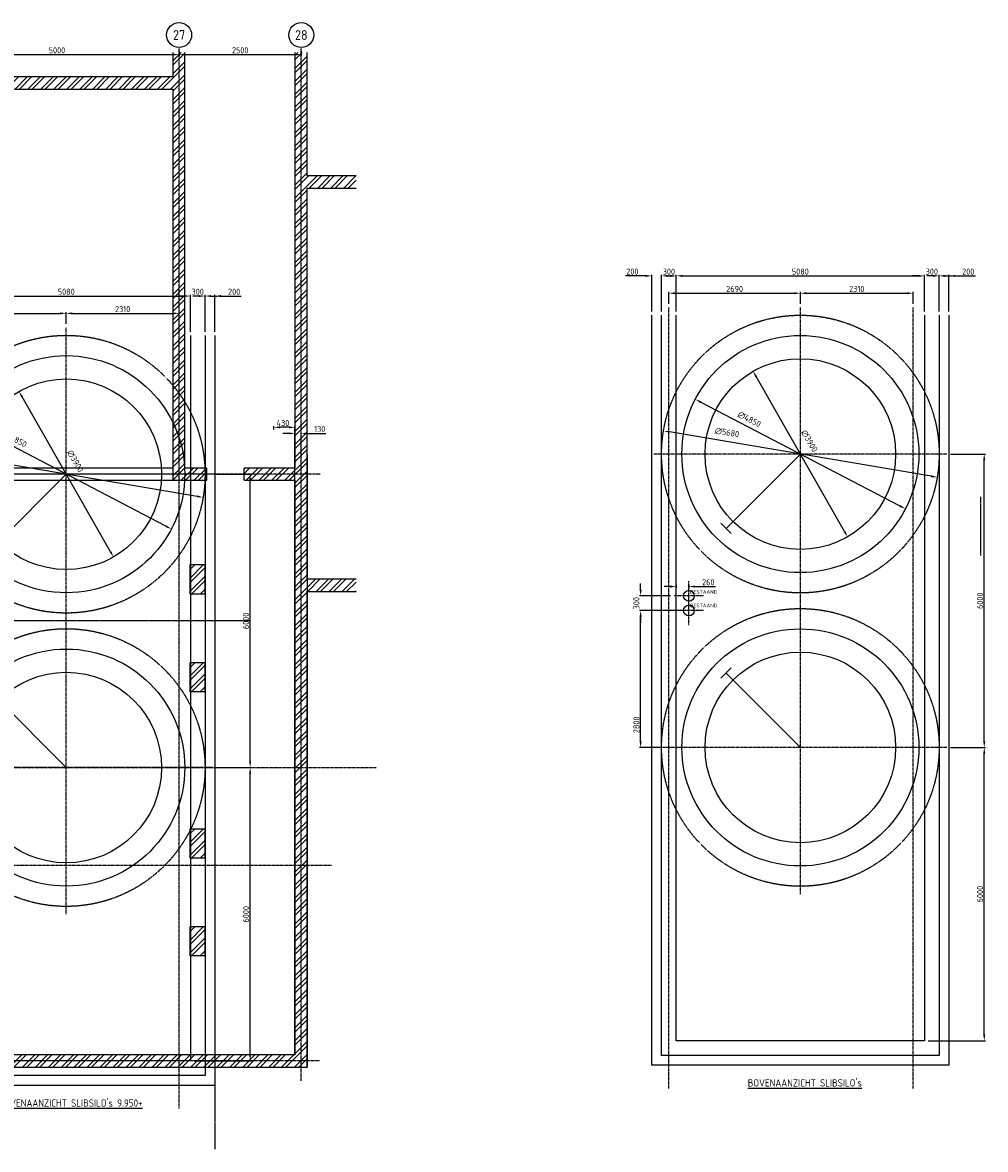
# Model space of a CAD drawing. Header units: metres. Extents: x -82085 to 58758, y -66901 to 95305.
# Tile 21 of 135: x 36087 to 55792, y -66901 to -43852. Entities that reach past the tile are written whole.
import ezdxf
from ezdxf.enums import TextEntityAlignment as Align

# ---------------------------------------------------------------- set-up
doc = ezdxf.new("R2010")
doc.units = ezdxf.units.M
doc.header["$MEASUREMENT"] = 0
doc.header["$PDSIZE"] = -1
for name, pattern in [('CENTER', [50.8, 31.75, -6.35, 6.35, -6.35]), ('CENTER-LN', [19, 10, -3, 3, -3]), ('HIDDEN2', [4.7625, 3.175, -1.5875])]:
    doc.linetypes.add(name, pattern=pattern)
doc.layers.get('0').update_dxf_attribs({"linetype": 'CONTINUOUS'})
doc.layers.get('DEFPOINTS').update_dxf_attribs({"linetype": 'CONTINUOUS'})
for name, color, linetype in [('1', 1, 'CENTER'), ('3', 3, 'CONTINUOUS'), ('ARCERING', 10, 'CONTINUOUS'), ('CL', 1, 'CENTER-LN'), ('DIM', 10, 'CONTINUOUS'), ('GEBOUW', 7, 'CONTINUOUS'), ('TEXT2', 7, 'CONTINUOUS')]:
    doc.layers.add(name, color=color, linetype=linetype)
doc.styles.add('ROMANS', font='iso.shx')
doc.styles.get("Standard").update_dxf_attribs({"font": 'iso.shx'})
doc.dimstyles.get("Standard").update_dxf_attribs({"dimtxt": 0.18, "dimasz": 0.18, "dimexe": 0.18, "dimexo": 0.0625, "dimgap": 0.09, "dimtad": 0, "dimtih": 1, "dimtoh": 1, "dimdec": 4, "dimzin": 0, "dimdsep": 46, "dimtxsty": 'Standard', "dimcen": 0.09, "dimadec": 0, "dimazin": 0, "dimtfac": 1, "dimtdec": 4, "dimtofl": 0, "dimtmove": 0, "dimatfit": 3, "dimfxl": 1, "dimtolj": 1, "dimtzin": 0, "dimarcsym": 0})
pattern_1 = [(45, (59315.58, -63198.94), (-132.5825, 132.5825), []), (45, (59403.96, -63198.94), (-132.5825, 132.5825), [])]

# ---------------------------------------------------------------- blocks, each defined once
blk = doc.blocks.new('*D548')
at = {"layer": 'DEFPOINTS', "color": 0, "transparency": 16777216}
for p in [(41792, -52256), (41662, -53090), (41792, -53090)]:
    blk.add_point(p, dxfattribs=at)
at = {"layer": 'DIM', "color": 0, "lineweight": -2, "transparency": 16777216}
for p, q in [((41537, -52256), (41412, -52256)), ((41662, -53015), (41662, -52231)), ((41792, -53015), (41792, -52231)), ((41917, -52256), (42297, -52256))]:
    blk.add_line(p, q, dxfattribs=at)
at = {"layer": 'DIM', "color": 0, "transparency": 16777216}
for points in [[(41537, -52235), (41537, -52277), (41662, -52256)], [(41917, -52235), (41917, -52277), (41792, -52256)]]:
    blk.add_solid(points, dxfattribs=at)
at = {"layer": 'DIM', "color": 0, "transparency": 16777216, "insert": (42169, -52168), "char_height": 125, "attachment_point": 5}
blk.add_mtext('\\A1;130', dxfattribs=at)
blk = doc.blocks.new('*D549')
at = {"layer": 'DEFPOINTS', "color": 0, "transparency": 16777216}
for p in [(41232, -52131), (41232, -52254), (41662, -53090)]:
    blk.add_point(p, dxfattribs=at)
at = {"layer": 'DIM', "color": 0, "lineweight": -2, "transparency": 16777216}
for p, q in [((41232, -52179), (41232, -52106)), ((41537, -52131), (41357, -52131)), ((41662, -53015), (41662, -52106))]:
    blk.add_line(p, q, dxfattribs=at)
at = {"layer": 'DIM', "color": 0, "transparency": 16777216}
for points in [[(41357, -52110), (41357, -52152), (41232, -52131)], [(41537, -52110), (41537, -52152), (41662, -52131)]]:
    blk.add_solid(points, dxfattribs=at)
at = {"layer": 'DIM', "color": 0, "transparency": 16777216, "insert": (41416, -52043), "char_height": 125, "attachment_point": 5}
blk.add_mtext('\\A1;430', dxfattribs=at)
blk = doc.blocks.new('Gebouw')
at = {"linetype": 'ByBlock', "lineweight": -2}
for p, q in [((-2750, 20750), (-2750, 20250)), ((-2500, 12250), (-2500, 20750)), ((-250, 20750), (-250, 12250)), ((0, 18225), (0, 20750)), ((-2750, 20250), (-7750, 20250)), ((-7500, 20000), (-2750, 20000)), ((-2750, 20000), (-2750, 12000)), ((1000, 18225), (0, 18225)), ((0, 9975), (0, 17975)), ((0, 17975), (1000, 17975)), ((-2750, 12250), (-7500, 12250)), ((-2050, 12250), (-2500, 12250)), ((-2050, 12000), (-2050, 12250)), ((-250, 12250), (-1288, 12250)), ((-1288, 12000), (-1288, 12250)), ((-44600, 12000), (-2050, 12000)), ((-1288, 12000), (-250, 12000)), ((-250, 12000), (-250, 250)), ((1000, 9975), (0, 9975)), ((0, 0), (0, 9725)), ((0, 9725), (1000, 9725)), ((-250, 250), (-44600, 250)), ((-44600, 0), (0, 0))]:
    blk.add_line(p, q, dxfattribs=at)
for points in [[(-2395, 10275), (-2095, 10275), (-2095, 9675), (-2395, 9675)], [(-2395, 8275), (-2095, 8275), (-2095, 7675), (-2395, 7675)], [(-2395, 4875), (-2095, 4875), (-2095, 4275), (-2395, 4275)], [(-2395, 2875), (-2095, 2875), (-2095, 2275), (-2395, 2275)]]:
    blk.add_lwpolyline(points, close=True, dxfattribs=at)
blk = doc.blocks.new('*D554')
at = {"layer": 'DEFPOINTS', "color": 0, "transparency": 16777216}
for p in [(34292, -44362), (39292, -44362), (39292, -44508)]:
    blk.add_point(p, dxfattribs=at)
at = {"layer": 'DIM', "color": 0, "lineweight": -2, "transparency": 16777216}
for p, q in [((34292, -44437), (34292, -44533)), ((39292, -44437), (39292, -44533)), ((34417, -44508), (39167, -44508))]:
    blk.add_line(p, q, dxfattribs=at)
at = {"layer": 'DIM', "color": 0, "transparency": 16777216}
for points in [[(34417, -44487), (34417, -44528), (34292, -44508)], [(39167, -44487), (39167, -44528), (39292, -44508)]]:
    blk.add_solid(points, dxfattribs=at)
at = {"layer": 'DIM', "color": 0, "transparency": 16777216, "insert": (36792, -44420), "char_height": 125, "attachment_point": 5}
blk.add_mtext('\\A1;5000', dxfattribs=at)
blk = doc.blocks.new('*D555')
at = {"layer": 'DEFPOINTS', "color": 0, "transparency": 16777216}
for p in [(39292, -44362), (41792, -44362), (41792, -44508)]:
    blk.add_point(p, dxfattribs=at)
at = {"layer": 'DIM', "color": 0, "lineweight": -2, "transparency": 16777216}
for p, q in [((39292, -44437), (39292, -44533)), ((41792, -44437), (41792, -44533)), ((39417, -44508), (41667, -44508))]:
    blk.add_line(p, q, dxfattribs=at)
at = {"layer": 'DIM', "color": 0, "transparency": 16777216}
for points in [[(39417, -44487), (39417, -44528), (39292, -44508)], [(41667, -44487), (41667, -44528), (41792, -44508)]]:
    blk.add_solid(points, dxfattribs=at)
at = {"layer": 'DIM', "color": 0, "transparency": 16777216, "insert": (40542, -44420), "char_height": 125, "attachment_point": 5}
blk.add_mtext('\\A1;2500', dxfattribs=at)
blk = doc.blocks.new('*D437')
at = {"layer": 'DEFPOINTS', "color": 0, "transparency": 16777216}
for p in [(5080, 15644), (0, 14840, 3239), (5080, 14840, 3239)]:
    blk.add_point(p, dxfattribs=at)
at = {"layer": 'DIM', "color": 0, "lineweight": -2, "transparency": 16777216}
for p, q in [((0, 14915), (0, 15669)), ((125, 15644), (4955, 15644)), ((5080, 14915), (5080, 15669))]:
    blk.add_line(p, q, dxfattribs=at)
at = {"layer": 'DIM', "color": 0, "transparency": 16777216}
for points in [[(125, 15665), (125, 15623), (0, 15644)], [(4955, 15665), (4955, 15623), (5080, 15644)]]:
    blk.add_solid(points, dxfattribs=at)
at = {"layer": 'DIM', "color": 0, "transparency": 16777216, "insert": (2540, 15732), "char_height": 125, "attachment_point": 5}
blk.add_mtext('\\A1;5080', dxfattribs=at)
blk = doc.blocks.new('*D438')
at = {"layer": 'DEFPOINTS', "color": 0, "transparency": 16777216}
for p in [(5540, 6000, 3239), (6303, 6000), (5080, 0, 3239)]:
    blk.add_point(p, dxfattribs=at)
at = {"layer": 'DIM', "color": 0, "lineweight": -2, "transparency": 16777216}
for p, q in [((5615, 6000), (6328, 6000)), ((6303, 125), (6303, 5875)), ((5155, 0), (6328, 0))]:
    blk.add_line(p, q, dxfattribs=at)
at = {"layer": 'DIM', "color": 0, "transparency": 16777216}
for points in [[(6282, 5875), (6324, 5875), (6303, 6000)], [(6282, 125), (6324, 125), (6303, 0)]]:
    blk.add_solid(points, dxfattribs=at)
at = {"layer": 'DIM', "color": 0, "transparency": 16777216, "insert": (6216, 3000), "char_height": 125, "attachment_point": 5, "rotation": 90}
blk.add_mtext('\\A1;6000', dxfattribs=at)
blk = doc.blocks.new('*D439')
at = {"layer": 'DEFPOINTS', "color": 0, "transparency": 16777216}
for p in [(5540, 12000, 3239), (6303, 12000), (5615, 6000)]:
    blk.add_point(p, dxfattribs=at)
at = {"layer": 'DIM', "color": 0, "lineweight": -2, "transparency": 16777216}
for p, q in [((5615, 12000), (6328, 12000)), ((6303, 6125), (6303, 11875)), ((5690, 6000), (6328, 6000))]:
    blk.add_line(p, q, dxfattribs=at)
at = {"layer": 'DIM', "color": 0, "transparency": 16777216}
for points in [[(6282, 11875), (6324, 11875), (6303, 12000)], [(6282, 6125), (6324, 6125), (6303, 6000)]]:
    blk.add_solid(points, dxfattribs=at)
at = {"layer": 'DIM', "color": 0, "transparency": 16777216, "insert": (6216, 9000), "char_height": 125, "attachment_point": 5, "rotation": 90}
blk.add_mtext('\\A1;6000', dxfattribs=at)
blk = doc.blocks.new('*D440')
at = {"layer": 'DEFPOINTS', "color": 0, "transparency": 16777216}
for p in [(5380, 15644), (5080, 14840, 3239), (5380, 14840, 3239)]:
    blk.add_point(p, dxfattribs=at)
at = {"layer": 'DIM', "color": 0, "lineweight": -2, "transparency": 16777216}
for p, q in [((4955, 15644), (4830, 15644)), ((5080, 14915), (5080, 15669)), ((5380, 14915), (5380, 15669)), ((5505, 15644), (5630, 15644))]:
    blk.add_line(p, q, dxfattribs=at)
at = {"layer": 'DIM', "color": 0, "transparency": 16777216}
for points in [[(4955, 15665), (4955, 15623), (5080, 15644)], [(5505, 15665), (5505, 15623), (5380, 15644)]]:
    blk.add_solid(points, dxfattribs=at)
at = {"layer": 'DIM', "color": 0, "transparency": 16777216, "insert": (5230, 15732), "char_height": 125, "attachment_point": 5}
blk.add_mtext('\\A1;300', dxfattribs=at)
blk = doc.blocks.new('*D441')
at = {"layer": 'DEFPOINTS', "color": 0, "transparency": 16777216}
for p in [(5580, 15644), (5380, 14840, 3239), (5580, 14840, 3239)]:
    blk.add_point(p, dxfattribs=at)
at = {"layer": 'DIM', "color": 0, "lineweight": -2, "transparency": 16777216}
for p, q in [((5255, 15644), (5130, 15644)), ((5380, 14915), (5380, 15669)), ((5580, 14915), (5580, 15669)), ((5705, 15644), (6121, 15644))]:
    blk.add_line(p, q, dxfattribs=at)
at = {"layer": 'DIM', "color": 0, "transparency": 16777216}
for points in [[(5255, 15665), (5255, 15623), (5380, 15644)], [(5705, 15665), (5705, 15623), (5580, 15644)]]:
    blk.add_solid(points, dxfattribs=at)
at = {"layer": 'DIM', "color": 0, "transparency": 16777216, "insert": (5976, 15732), "char_height": 125, "attachment_point": 5}
blk.add_mtext('\\A1;200', dxfattribs=at)
blk = doc.blocks.new('*D442')
at = {"layer": 'DEFPOINTS', "color": 0, "transparency": 16777216}
for p in [(0, 15644), (-300, 14840, 3239), (0, 14840, 3239)]:
    blk.add_point(p, dxfattribs=at)
at = {"layer": 'DIM', "color": 0, "lineweight": -2, "transparency": 16777216}
for p, q in [((-300, 14915), (-300, 15669)), ((-175, 15644), (-125, 15644)), ((0, 14915), (0, 15669))]:
    blk.add_line(p, q, dxfattribs=at)
at = {"layer": 'DIM', "color": 0, "transparency": 16777216}
for points in [[(-175, 15665), (-175, 15623), (-300, 15644)], [(-125, 15665), (-125, 15623), (0, 15644)]]:
    blk.add_solid(points, dxfattribs=at)
at = {"layer": 'DIM', "color": 0, "transparency": 16777216, "insert": (-150, 15732), "char_height": 125, "attachment_point": 5}
blk.add_mtext('\\A1;300', dxfattribs=at)
blk = doc.blocks.new('*D443')
at = {"layer": 'DEFPOINTS', "color": 0, "transparency": 16777216}
for p in [(-300, 15644), (-500, 14840, 3239), (-300, 14840, 3239)]:
    blk.add_point(p, dxfattribs=at)
at = {"layer": 'DIM', "color": 0, "lineweight": -2, "transparency": 16777216}
for p, q in [((-625, 15644), (-1041, 15644)), ((-500, 14915), (-500, 15669)), ((-300, 14915), (-300, 15669)), ((-175, 15644), (-50, 15644))]:
    blk.add_line(p, q, dxfattribs=at)
at = {"layer": 'DIM', "color": 0, "transparency": 16777216}
for points in [[(-625, 15665), (-625, 15623), (-500, 15644)], [(-175, 15665), (-175, 15623), (-300, 15644)]]:
    blk.add_solid(points, dxfattribs=at)
at = {"layer": 'DIM', "color": 0, "transparency": 16777216, "insert": (-896, 15732), "char_height": 125, "attachment_point": 5}
blk.add_mtext('\\A1;200', dxfattribs=at)
blk = doc.blocks.new('*D444')
at = {"layer": 'DEFPOINTS', "color": 0, "transparency": 16777216}
for p in [(-728, 8800), (260, 8800, 3239), (-300, 6000, 3239)]:
    blk.add_point(p, dxfattribs=at)
at = {"layer": 'DIM', "color": 0, "lineweight": -2, "transparency": 16777216}
for p, q in [((185, 8800), (-753, 8800)), ((-728, 6125), (-728, 8675)), ((-375, 6000), (-753, 6000))]:
    blk.add_line(p, q, dxfattribs=at)
at = {"layer": 'DIM', "color": 0, "transparency": 16777216}
for points in [[(-749, 8675), (-707, 8675), (-728, 8800)], [(-749, 6125), (-707, 6125), (-728, 6000)]]:
    blk.add_solid(points, dxfattribs=at)
at = {"layer": 'DIM', "color": 0, "transparency": 16777216, "insert": (-815, 6462), "char_height": 125, "attachment_point": 5, "rotation": 90}
blk.add_mtext('\\A1;2800', dxfattribs=at)
blk = doc.blocks.new('*D445')
at = {"layer": 'DEFPOINTS', "color": 0, "transparency": 16777216}
for p in [(1573, 13693, 3239), (3507, 10307, 3239)]:
    blk.add_point(p, dxfattribs=at)
at = {"layer": 'DIM', "color": 0, "lineweight": -2, "transparency": 16777216}
blk.add_line((3445, 10415), (1635, 13585), dxfattribs=at)
at = {"layer": 'DIM', "color": 0, "transparency": 16777216}
for points in [[(1653, 13595), (1617, 13574), (1573, 13693)], [(3463, 10426), (3427, 10405), (3507, 10307)]]:
    blk.add_solid(points, dxfattribs=at)
at = {"layer": 'DIM', "color": 0, "transparency": 16777216, "insert": (2724, 12268), "char_height": 125, "attachment_point": 5, "rotation": 299.7423}
blk.add_mtext('\\A1;∅3900', dxfattribs=at)
blk = doc.blocks.new('*D446')
at = {"layer": 'DEFPOINTS', "color": 0, "transparency": 16777216}
for p in [(389, 13121, 3239), (4691, 10879, 3239)]:
    blk.add_point(p, dxfattribs=at)
at = {"layer": 'DIM', "color": 0, "lineweight": -2, "transparency": 16777216}
blk.add_line((4580, 10937), (500, 13063), dxfattribs=at)
at = {"layer": 'DIM', "color": 0, "transparency": 16777216}
for points in [[(510, 13081), (491, 13044), (389, 13121)], [(4589, 10956), (4570, 10919), (4691, 10879)]]:
    blk.add_solid(points, dxfattribs=at)
at = {"layer": 'DIM', "color": 0, "transparency": 16777216, "insert": (1496, 12710), "char_height": 125, "attachment_point": 5, "rotation": 332.4746}
blk.add_mtext('\\A1;∅4850', dxfattribs=at)
blk = doc.blocks.new('*D447')
at = {"layer": 'DEFPOINTS', "color": 0, "transparency": 16777216}
for p in [(-260, 12474, 3239), (5340, 11526, 3239)]:
    blk.add_point(p, dxfattribs=at)
at = {"layer": 'DIM', "color": 0, "lineweight": -2, "transparency": 16777216}
blk.add_line((5217, 11547), (-137, 12453), dxfattribs=at)
at = {"layer": 'DIM', "color": 0, "transparency": 16777216}
for points in [[(-133, 12474), (-140, 12432), (-260, 12474)], [(5220, 11568), (5213, 11526), (5340, 11526)]]:
    blk.add_solid(points, dxfattribs=at)
at = {"layer": 'DIM', "color": 0, "transparency": 16777216, "insert": (1038, 12440), "char_height": 125, "attachment_point": 5, "rotation": 350.3949}
blk.add_mtext('\\A1;∅5680', dxfattribs=at)
blk = doc.blocks.new('*D448')
at = {"layer": 'DEFPOINTS', "color": 0, "transparency": 16777216}
for p in [(-40, 9100, 3239), (-728, 8800), (-40, 8800, 3239)]:
    blk.add_point(p, dxfattribs=at)
at = {"layer": 'DIM', "color": 0, "lineweight": -2, "transparency": 16777216}
for p, q in [((-728, 9225), (-728, 9350)), ((-115, 9100), (-753, 9100)), ((-115, 8800), (-753, 8800)), ((-728, 8675), (-728, 8550))]:
    blk.add_line(p, q, dxfattribs=at)
at = {"layer": 'DIM', "color": 0, "transparency": 16777216}
for points in [[(-749, 9225), (-707, 9225), (-728, 9100)], [(-749, 8675), (-707, 8675), (-728, 8800)]]:
    blk.add_solid(points, dxfattribs=at)
at = {"layer": 'DIM', "color": 0, "transparency": 16777216, "insert": (-815, 8950), "char_height": 125, "attachment_point": 5, "rotation": 90}
blk.add_mtext('\\A1;300', dxfattribs=at)
blk = doc.blocks.new('*D449')
at = {"layer": 'DEFPOINTS', "color": 0, "transparency": 16777216}
for p in [(0, 9400, 3239), (0, 9290), (260, 9400, 3239)]:
    blk.add_point(p, dxfattribs=at)
at = {"layer": 'DIM', "color": 0, "lineweight": -2, "transparency": 16777216}
for p, q in [((-125, 9290), (-250, 9290)), ((0, 9325), (0, 9265)), ((260, 9325), (260, 9265)), ((385, 9290), (801, 9290))]:
    blk.add_line(p, q, dxfattribs=at)
at = {"layer": 'DIM', "color": 0, "transparency": 16777216}
for points in [[(-125, 9311), (-125, 9269), (0, 9290)], [(385, 9311), (385, 9269), (260, 9290)]]:
    blk.add_solid(points, dxfattribs=at)
at = {"layer": 'DIM', "color": 0, "transparency": 16777216, "insert": (656, 9378), "char_height": 125, "attachment_point": 5}
blk.add_mtext('\\A1;260', dxfattribs=at)
blk = doc.blocks.new('*D450')
at = {"layer": 'DEFPOINTS', "color": 0, "transparency": 16777216}
for p in [(2540, 15290), (-150, 15000), (2540, 15000)]:
    blk.add_point(p, dxfattribs=at)
at = {"layer": 'DIM', "color": 0, "lineweight": -2, "transparency": 16777216}
for p, q in [((-150, 15075), (-150, 15315)), ((-25, 15290), (2415, 15290)), ((2540, 15075), (2540, 15315))]:
    blk.add_line(p, q, dxfattribs=at)
at = {"layer": 'DIM', "color": 0, "transparency": 16777216}
for points in [[(-25, 15310), (-25, 15269), (-150, 15290)], [(2415, 15310), (2415, 15269), (2540, 15290)]]:
    blk.add_solid(points, dxfattribs=at)
at = {"layer": 'DIM', "color": 0, "transparency": 16777216, "insert": (1195, 15377), "char_height": 125, "attachment_point": 5}
blk.add_mtext('\\A1;2690', dxfattribs=at)
blk = doc.blocks.new('*D451')
at = {"layer": 'DEFPOINTS', "color": 0, "transparency": 16777216}
for p in [(4850, 15290), (2540, 15000), (4850, 15000)]:
    blk.add_point(p, dxfattribs=at)
at = {"layer": 'DIM', "color": 0, "lineweight": -2, "transparency": 16777216}
for p, q in [((2540, 15075), (2540, 15315)), ((2665, 15290), (4725, 15290)), ((4850, 15075), (4850, 15315))]:
    blk.add_line(p, q, dxfattribs=at)
at = {"layer": 'DIM', "color": 0, "transparency": 16777216}
for points in [[(2665, 15310), (2665, 15269), (2540, 15290)], [(4725, 15310), (4725, 15269), (4850, 15290)]]:
    blk.add_solid(points, dxfattribs=at)
at = {"layer": 'DIM', "color": 0, "transparency": 16777216, "insert": (3695, 15377), "char_height": 125, "attachment_point": 5}
blk.add_mtext('\\A1;2310', dxfattribs=at)
blk = doc.blocks.new('*D559')
at = {"layer": 'DEFPOINTS', "color": 0, "transparency": 16777216}
for p in [(5080, 15644), (0, 14840, 3239), (5080, 14840, 3239)]:
    blk.add_point(p, dxfattribs=at)
at = {"layer": 'DIM', "color": 0, "lineweight": -2, "transparency": 16777216}
for p, q in [((0, 14915), (0, 15669)), ((125, 15644), (4955, 15644)), ((5080, 14915), (5080, 15669))]:
    blk.add_line(p, q, dxfattribs=at)
at = {"layer": 'DIM', "color": 0, "transparency": 16777216}
for points in [[(125, 15665), (125, 15623), (0, 15644)], [(4955, 15665), (4955, 15623), (5080, 15644)]]:
    blk.add_solid(points, dxfattribs=at)
at = {"layer": 'DIM', "color": 0, "transparency": 16777216, "insert": (2540, 15732), "char_height": 125, "attachment_point": 5}
blk.add_mtext('\\A1;5080', dxfattribs=at)
blk = doc.blocks.new('*D560')
at = {"layer": 'DEFPOINTS', "color": 0, "transparency": 16777216}
for p in [(5540, 6000, 3239), (6303, 6000), (5080, 0, 3239)]:
    blk.add_point(p, dxfattribs=at)
at = {"layer": 'DIM', "color": 0, "lineweight": -2, "transparency": 16777216}
for p, q in [((5615, 6000), (6328, 6000)), ((6303, 125), (6303, 5875)), ((5155, 0), (6328, 0))]:
    blk.add_line(p, q, dxfattribs=at)
at = {"layer": 'DIM', "color": 0, "transparency": 16777216}
for points in [[(6282, 5875), (6324, 5875), (6303, 6000)], [(6282, 125), (6324, 125), (6303, 0)]]:
    blk.add_solid(points, dxfattribs=at)
at = {"layer": 'DIM', "color": 0, "transparency": 16777216, "insert": (6216, 3000), "char_height": 125, "attachment_point": 5, "rotation": 90}
blk.add_mtext('\\A1;6000', dxfattribs=at)
blk = doc.blocks.new('*D561')
at = {"layer": 'DEFPOINTS', "color": 0, "transparency": 16777216}
for p in [(5540, 12000, 3239), (6303, 12000), (5615, 6000)]:
    blk.add_point(p, dxfattribs=at)
at = {"layer": 'DIM', "color": 0, "lineweight": -2, "transparency": 16777216}
for p, q in [((5615, 12000), (6328, 12000)), ((6303, 6125), (6303, 11875)), ((5690, 6000), (6328, 6000))]:
    blk.add_line(p, q, dxfattribs=at)
at = {"layer": 'DIM', "color": 0, "transparency": 16777216}
for points in [[(6282, 11875), (6324, 11875), (6303, 12000)], [(6282, 6125), (6324, 6125), (6303, 6000)]]:
    blk.add_solid(points, dxfattribs=at)
at = {"layer": 'DIM', "color": 0, "transparency": 16777216, "insert": (6216, 9000), "char_height": 125, "attachment_point": 5, "rotation": 90}
blk.add_mtext('\\A1;6000', dxfattribs=at)
blk = doc.blocks.new('*D562')
at = {"layer": 'DEFPOINTS', "color": 0, "transparency": 16777216}
for p in [(5380, 15644), (5080, 14840, 3239), (5380, 14840, 3239)]:
    blk.add_point(p, dxfattribs=at)
at = {"layer": 'DIM', "color": 0, "lineweight": -2, "transparency": 16777216}
for p, q in [((4955, 15644), (4830, 15644)), ((5080, 14915), (5080, 15669)), ((5380, 14915), (5380, 15669)), ((5505, 15644), (5630, 15644))]:
    blk.add_line(p, q, dxfattribs=at)
at = {"layer": 'DIM', "color": 0, "transparency": 16777216}
for points in [[(4955, 15665), (4955, 15623), (5080, 15644)], [(5505, 15665), (5505, 15623), (5380, 15644)]]:
    blk.add_solid(points, dxfattribs=at)
at = {"layer": 'DIM', "color": 0, "transparency": 16777216, "insert": (5230, 15732), "char_height": 125, "attachment_point": 5}
blk.add_mtext('\\A1;300', dxfattribs=at)
blk = doc.blocks.new('*D563')
at = {"layer": 'DEFPOINTS', "color": 0, "transparency": 16777216}
for p in [(5580, 15644), (5380, 14840, 3239), (5580, 14840, 3239)]:
    blk.add_point(p, dxfattribs=at)
at = {"layer": 'DIM', "color": 0, "lineweight": -2, "transparency": 16777216}
for p, q in [((5255, 15644), (5130, 15644)), ((5380, 14915), (5380, 15669)), ((5580, 14915), (5580, 15669)), ((5705, 15644), (6121, 15644))]:
    blk.add_line(p, q, dxfattribs=at)
at = {"layer": 'DIM', "color": 0, "transparency": 16777216}
for points in [[(5255, 15665), (5255, 15623), (5380, 15644)], [(5705, 15665), (5705, 15623), (5580, 15644)]]:
    blk.add_solid(points, dxfattribs=at)
at = {"layer": 'DIM', "color": 0, "transparency": 16777216, "insert": (5976, 15732), "char_height": 125, "attachment_point": 5}
blk.add_mtext('\\A1;200', dxfattribs=at)
blk = doc.blocks.new('*D564')
at = {"layer": 'DEFPOINTS', "color": 0, "transparency": 16777216}
for p in [(0, 15644), (-300, 14840, 3239), (0, 14840, 3239)]:
    blk.add_point(p, dxfattribs=at)
at = {"layer": 'DIM', "color": 0, "lineweight": -2, "transparency": 16777216}
for p, q in [((-300, 14915), (-300, 15669)), ((-175, 15644), (-125, 15644)), ((0, 14915), (0, 15669))]:
    blk.add_line(p, q, dxfattribs=at)
at = {"layer": 'DIM', "color": 0, "transparency": 16777216}
for points in [[(-175, 15665), (-175, 15623), (-300, 15644)], [(-125, 15665), (-125, 15623), (0, 15644)]]:
    blk.add_solid(points, dxfattribs=at)
at = {"layer": 'DIM', "color": 0, "transparency": 16777216, "insert": (-150, 15732), "char_height": 125, "attachment_point": 5}
blk.add_mtext('\\A1;300', dxfattribs=at)
blk = doc.blocks.new('*D565')
at = {"layer": 'DEFPOINTS', "color": 0, "transparency": 16777216}
for p in [(-300, 15644), (-500, 14840, 3239), (-300, 14840, 3239)]:
    blk.add_point(p, dxfattribs=at)
at = {"layer": 'DIM', "color": 0, "lineweight": -2, "transparency": 16777216}
for p, q in [((-625, 15644), (-1041, 15644)), ((-500, 14915), (-500, 15669)), ((-300, 14915), (-300, 15669)), ((-175, 15644), (-50, 15644))]:
    blk.add_line(p, q, dxfattribs=at)
at = {"layer": 'DIM', "color": 0, "transparency": 16777216}
for points in [[(-625, 15665), (-625, 15623), (-500, 15644)], [(-175, 15665), (-175, 15623), (-300, 15644)]]:
    blk.add_solid(points, dxfattribs=at)
at = {"layer": 'DIM', "color": 0, "transparency": 16777216, "insert": (-896, 15732), "char_height": 125, "attachment_point": 5}
blk.add_mtext('\\A1;200', dxfattribs=at)
blk = doc.blocks.new('*D566')
at = {"layer": 'DEFPOINTS', "color": 0, "transparency": 16777216}
for p in [(1573, 13693, 3239), (3507, 10307, 3239)]:
    blk.add_point(p, dxfattribs=at)
at = {"layer": 'DIM', "color": 0, "lineweight": -2, "transparency": 16777216}
blk.add_line((3445, 10415), (1635, 13585), dxfattribs=at)
at = {"layer": 'DIM', "color": 0, "transparency": 16777216}
for points in [[(1653, 13595), (1617, 13574), (1573, 13693)], [(3463, 10426), (3427, 10405), (3507, 10307)]]:
    blk.add_solid(points, dxfattribs=at)
at = {"layer": 'DIM', "color": 0, "transparency": 16777216, "insert": (2724, 12268), "char_height": 125, "attachment_point": 5, "rotation": 299.7423}
blk.add_mtext('\\A1;∅3900', dxfattribs=at)
blk = doc.blocks.new('*D567')
at = {"layer": 'DEFPOINTS', "color": 0, "transparency": 16777216}
for p in [(389, 13121, 3239), (4691, 10879, 3239)]:
    blk.add_point(p, dxfattribs=at)
at = {"layer": 'DIM', "color": 0, "lineweight": -2, "transparency": 16777216}
blk.add_line((4580, 10937), (500, 13063), dxfattribs=at)
at = {"layer": 'DIM', "color": 0, "transparency": 16777216}
for points in [[(510, 13081), (491, 13044), (389, 13121)], [(4589, 10956), (4570, 10919), (4691, 10879)]]:
    blk.add_solid(points, dxfattribs=at)
at = {"layer": 'DIM', "color": 0, "transparency": 16777216, "insert": (1496, 12710), "char_height": 125, "attachment_point": 5, "rotation": 332.4746}
blk.add_mtext('\\A1;∅4850', dxfattribs=at)
blk = doc.blocks.new('*D568')
at = {"layer": 'DEFPOINTS', "color": 0, "transparency": 16777216}
for p in [(-260, 12474, 3239), (5340, 11526, 3239)]:
    blk.add_point(p, dxfattribs=at)
at = {"layer": 'DIM', "color": 0, "lineweight": -2, "transparency": 16777216}
blk.add_line((5217, 11547), (-137, 12453), dxfattribs=at)
at = {"layer": 'DIM', "color": 0, "transparency": 16777216}
for points in [[(-133, 12474), (-140, 12432), (-260, 12474)], [(5220, 11568), (5213, 11526), (5340, 11526)]]:
    blk.add_solid(points, dxfattribs=at)
at = {"layer": 'DIM', "color": 0, "transparency": 16777216, "insert": (1038, 12440), "char_height": 125, "attachment_point": 5, "rotation": 350.3949}
blk.add_mtext('\\A1;∅5680', dxfattribs=at)
blk = doc.blocks.new('*D569')
at = {"layer": 'DEFPOINTS', "color": 0, "transparency": 16777216}
for p in [(2540, 15290), (-150, 15000), (2540, 15000)]:
    blk.add_point(p, dxfattribs=at)
at = {"layer": 'DIM', "color": 0, "lineweight": -2, "transparency": 16777216}
for p, q in [((-150, 15075), (-150, 15315)), ((-25, 15290), (2415, 15290)), ((2540, 15075), (2540, 15315))]:
    blk.add_line(p, q, dxfattribs=at)
at = {"layer": 'DIM', "color": 0, "transparency": 16777216}
for points in [[(-25, 15310), (-25, 15269), (-150, 15290)], [(2415, 15310), (2415, 15269), (2540, 15290)]]:
    blk.add_solid(points, dxfattribs=at)
at = {"layer": 'DIM', "color": 0, "transparency": 16777216, "insert": (1195, 15377), "char_height": 125, "attachment_point": 5}
blk.add_mtext('\\A1;2690', dxfattribs=at)
blk = doc.blocks.new('*D570')
at = {"layer": 'DEFPOINTS', "color": 0, "transparency": 16777216}
for p in [(4850, 15290), (2540, 15000), (4850, 15000)]:
    blk.add_point(p, dxfattribs=at)
at = {"layer": 'DIM', "color": 0, "lineweight": -2, "transparency": 16777216}
for p, q in [((2540, 15075), (2540, 15315)), ((2665, 15290), (4725, 15290)), ((4850, 15075), (4850, 15315))]:
    blk.add_line(p, q, dxfattribs=at)
at = {"layer": 'DIM', "color": 0, "transparency": 16777216}
for points in [[(2665, 15310), (2665, 15269), (2540, 15290)], [(4725, 15310), (4725, 15269), (4850, 15290)]]:
    blk.add_solid(points, dxfattribs=at)
at = {"layer": 'DIM', "color": 0, "transparency": 16777216, "insert": (3695, 15377), "char_height": 125, "attachment_point": 5}
blk.add_mtext('\\A1;2310', dxfattribs=at)
blk = doc.blocks.new('Gisting')
at = {"layer": '3'}
for p, q in [((2540, 12000), (1019.7, 10479.7)), ((913.7, 10585.8), (1125.8, 10373.7)), ((913.7, 7414.2), (1125.8, 7626.3)), ((2540, 6000), (1019.7, 7520.3))]:
    blk.add_line(p, q, dxfattribs=at)
for centre in [(260, 9100), (260, 8800)]:
    blk.add_circle(centre, 109.6, dxfattribs=at)
at = {"layer": 'CL'}
for p, q in [((2540, 9000), (2540, 15000)), ((5540, 12000), (-460, 12000)), ((260, 8800), (260, 9400)), ((560, 9100), (-40, 9100)), ((260, 8500), (260, 9100)), ((2540, 3000), (2540, 9000)), ((560, 8800), (-40, 8800)), ((5540, 6000), (-460, 6000))]:
    blk.add_line(p, q, dxfattribs=at)
at = {"layer": 'GEBOUW'}
for points in [[(5580, 14840), (5580, -500), (-500, -500), (-500, 14840)], [(5380, 14840), (5380, -300), (-300, -300), (-300, 14840)], [(5080, 14840), (5080, 0), (0, 0), (0, 14840)]]:
    blk.add_lwpolyline(points, dxfattribs=at)
at = {"layer": 'GEBOUW', "linetype": 'HIDDEN2'}
for centre in [(2540, 12000), (2540, 6000)]:
    blk.add_circle(centre, 2840, dxfattribs=at)
at = {"layer": 'GEBOUW'}
for centre, radius in [((2540, 12000), 2425), ((2540, 12000), 1950), ((2540, 6000), 2425), ((2540, 6000), 1950)]:
    blk.add_circle(centre, radius, dxfattribs=at)
at = {"layer": 'TEXT2', "color": 1, "linetype": 'CENTER-LN'}
for p, q in [((-150, -972.9), (-150, 15000)), ((4850, -972.9), (4850, 15000))]:
    blk.add_line(p, q, dxfattribs=at)
at = {"layer": '3', "color": 4, "style": 'ROMANS'}
blk.add_text("%%UBOVENAANZICHT SLIBSILO's", height=150, dxfattribs=at).set_placement((2631.5, -846.2), align=Align.MIDDLE)
at = {"layer": 'DIM', "style": 'ROMANS'}
for p in [(837.9, 9180), (838.8, 8903.4)]:
    blk.add_text('BESTAAND', height=75, dxfattribs=at).set_placement(p, align=Align.MIDDLE_RIGHT)
at = {"layer": 'DIM'}
for base, p1, p2, picture, middle in [((-300, 15644, -3239), (-500, 14840), (-300, 14840), '*D443', (-895.5, 15644, -3239)), ((0, 9290, -3239), (260, 9400), (0, 9400), '*D449', (655.5, 9290, -3239))]:
    dim = blk.add_linear_dim(base=base, p1=p1, p2=p2, dimstyle='Standard', override={"dimtxt": 125, "dimasz": 125, "dimexe": 25, "dimexo": 75, "dimgap": 25, "dimtad": 1, "dimtih": 0, "dimtoh": 0, "dimdec": 0, "dimzin": 3, "dimcen": 0, "dimtfac": 0.008, "dimtdec": 0, "dimtzin": 3}, dxfattribs=at)
    dim.commit()
    dim.dimension.update_dxf_attribs({"geometry": picture, "text_midpoint": middle, "dimtype": 160})
for base, p1, p2, picture, middle in [((0, 15644, -3239), (-300, 14840), (0, 14840), '*D442', (-150, 15731.5, -3239)), ((5080, 15644, -3239), (0, 14840), (5080, 14840), '*D437', (2540, 15731.5, -3239)), ((5380, 15644, -3239), (5080, 14840), (5380, 14840), '*D440', (5230, 15731.5, -3239)), ((5580, 15644, -3239), (5380, 14840), (5580, 14840), '*D441', (5975.5, 15731.5, -3239)), ((2540, 15289.7), (-150, 15000), (2540, 15000), '*D450', (1195, 15377.2)), ((4850, 15289.7), (2540, 15000), (4850, 15000), '*D451', (3695, 15377.2))]:
    dim = blk.add_linear_dim(base=base, p1=p1, p2=p2, dimstyle='Standard', override={"dimtxt": 125, "dimasz": 125, "dimexe": 25, "dimexo": 75, "dimgap": 25, "dimtad": 1, "dimtih": 0, "dimtoh": 0, "dimdec": 0, "dimzin": 3, "dimcen": 0, "dimtfac": 0.008, "dimtdec": 0, "dimtzin": 3}, dxfattribs=at)
    dim.commit()
    dim.dimension.update_dxf_attribs({"geometry": picture, "text_midpoint": middle})
for p1, p2, picture, middle in [((3507.4, 10306.9), (1572.6, 13693.1), '*D445', (2724.1, 12268.5, -3239)), ((4690.5, 10879.3), (389.5, 13120.7), '*D446', (1496.4, 12710.3, -3239)), ((5340.2, 11526.1), (-260.2, 12473.9), '*D447', (1038.1, 12440.3, -3239))]:
    dim = blk.add_diameter_dim_2p(p1=p1, p2=p2, dimstyle='Standard', override={"dimtxt": 125, "dimasz": 125, "dimexe": 25, "dimexo": 75, "dimgap": 0, "dimtad": 1, "dimtih": 0, "dimtoh": 0, "dimdec": 0, "dimzin": 3, "dimcen": 0, "dimtfac": 0.008, "dimtdec": 0, "dimtmove": 2, "dimtzin": 3}, dxfattribs=at)
    dim.commit()
    dim.dimension.update_dxf_attribs({"geometry": picture, "text_midpoint": middle, "dimtype": 163})
for base, p1, p2, picture, middle in [((6303.2, 12000, -3239), (5615, 6000, -3239), (5540, 12000), '*D439', (6215.7, 9000, -3239)), ((-727.9, 8800, -3239), (-40, 9100), (-40, 8800), '*D448', (-815.4, 8950, -3239)), ((6303.2, 6000, -3239), (5080, 0), (5540, 6000), '*D438', (6215.7, 3000, -3239))]:
    dim = blk.add_linear_dim(base=base, p1=p1, p2=p2, angle=90, dimstyle='Standard', override={"dimtxt": 125, "dimasz": 125, "dimexe": 25, "dimexo": 75, "dimgap": 25, "dimtad": 1, "dimtih": 0, "dimtoh": 0, "dimdec": 0, "dimzin": 3, "dimcen": 0, "dimtfac": 0.008, "dimtdec": 0, "dimtzin": 3}, dxfattribs=at)
    dim.commit()
    dim.dimension.update_dxf_attribs({"geometry": picture, "text_midpoint": middle})
dim = blk.add_linear_dim(base=(-727.9, 8800, -3239), p1=(-300, 6000), p2=(260, 8800), angle=90, dimstyle='Standard', override={"dimtxt": 125, "dimasz": 125, "dimexe": 25, "dimexo": 75, "dimgap": 25, "dimtad": 1, "dimtih": 0, "dimtoh": 0, "dimdec": 0, "dimzin": 3, "dimcen": 0, "dimtfac": 0.008, "dimtdec": 0, "dimtzin": 3}, dxfattribs=at)
dim.commit()
dim.dimension.update_dxf_attribs({"geometry": '*D444', "text_midpoint": (-727.9, 6461.8, -3239), "dimtype": 160})
blk = doc.blocks.new('Gisting nieuw')
at = {"layer": '3'}
for p, q in [((2540, 12000), (1019.7, 10479.7)), ((913.7, 10585.8), (1125.8, 10373.7)), ((913.7, 7414.2), (1125.8, 7626.3)), ((2540, 6000), (1019.7, 7520.3))]:
    blk.add_line(p, q, dxfattribs=at)
at = {"layer": 'CL'}
for p, q in [((2540, 9000), (2540, 15000)), ((5540, 12000), (-460, 12000)), ((2540, 3000), (2540, 9000)), ((5540, 6000), (-460, 6000))]:
    blk.add_line(p, q, dxfattribs=at)
at = {"layer": 'GEBOUW'}
for points in [[(5580, 14840), (5580, -500), (-500, -500), (-500, 14840)], [(5380, 14840), (5380, -300), (-300, -300), (-300, 14840)], [(5080, 14840), (5080, 0), (0, 0), (0, 14840)]]:
    blk.add_lwpolyline(points, dxfattribs=at)
at = {"layer": 'GEBOUW', "linetype": 'HIDDEN2'}
for centre in [(2540, 12000), (2540, 6000)]:
    blk.add_circle(centre, 2840, dxfattribs=at)
at = {"layer": 'GEBOUW'}
for centre, radius in [((2540, 12000), 2425), ((2540, 12000), 1950), ((2540, 6000), 2425), ((2540, 6000), 1950)]:
    blk.add_circle(centre, radius, dxfattribs=at)
at = {"layer": 'TEXT2', "color": 1, "linetype": 'CENTER-LN'}
for p, q in [((-150, -972.9), (-150, 15000)), ((4850, -972.9), (4850, 15000))]:
    blk.add_line(p, q, dxfattribs=at)
at = {"layer": '3', "color": 4, "style": 'ROMANS'}
blk.add_text("%%UBOVENAANZICHT SLIBSILO's 9.950+", height=150, dxfattribs=at).set_placement((2631.5, -846.2), align=Align.MIDDLE)
at = {"layer": 'DIM'}
dim = blk.add_linear_dim(base=(-300, 15644, -3239), p1=(-500, 14840), p2=(-300, 14840), dimstyle='Standard', override={"dimtxt": 125, "dimasz": 125, "dimexe": 25, "dimexo": 75, "dimgap": 25, "dimtad": 1, "dimtih": 0, "dimtoh": 0, "dimdec": 0, "dimzin": 3, "dimcen": 0, "dimtfac": 0.008, "dimtdec": 0, "dimtzin": 3}, dxfattribs=at)
dim.commit()
dim.dimension.update_dxf_attribs({"geometry": '*D565', "text_midpoint": (-895.5, 15644, -3239), "dimtype": 160})
for base, p1, p2, picture, middle in [((0, 15644, -3239), (-300, 14840), (0, 14840), '*D564', (-150, 15731.5, -3239)), ((5080, 15644, -3239), (0, 14840), (5080, 14840), '*D559', (2540, 15731.5, -3239)), ((5380, 15644, -3239), (5080, 14840), (5380, 14840), '*D562', (5230, 15731.5, -3239)), ((5580, 15644, -3239), (5380, 14840), (5580, 14840), '*D563', (5975.5, 15731.5, -3239)), ((2540, 15289.7), (-150, 15000), (2540, 15000), '*D569', (1195, 15377.2)), ((4850, 15289.7), (2540, 15000), (4850, 15000), '*D570', (3695, 15377.2))]:
    dim = blk.add_linear_dim(base=base, p1=p1, p2=p2, dimstyle='Standard', override={"dimtxt": 125, "dimasz": 125, "dimexe": 25, "dimexo": 75, "dimgap": 25, "dimtad": 1, "dimtih": 0, "dimtoh": 0, "dimdec": 0, "dimzin": 3, "dimcen": 0, "dimtfac": 0.008, "dimtdec": 0, "dimtzin": 3}, dxfattribs=at)
    dim.commit()
    dim.dimension.update_dxf_attribs({"geometry": picture, "text_midpoint": middle})
for p1, p2, picture, middle in [((3507.4, 10306.9), (1572.6, 13693.1), '*D566', (2724.1, 12268.5, -3239)), ((4690.5, 10879.3), (389.5, 13120.7), '*D567', (1496.4, 12710.3, -3239)), ((5340.2, 11526.1), (-260.2, 12473.9), '*D568', (1038.1, 12440.3, -3239))]:
    dim = blk.add_diameter_dim_2p(p1=p1, p2=p2, dimstyle='Standard', override={"dimtxt": 125, "dimasz": 125, "dimexe": 25, "dimexo": 75, "dimgap": 0, "dimtad": 1, "dimtih": 0, "dimtoh": 0, "dimdec": 0, "dimzin": 3, "dimcen": 0, "dimtfac": 0.008, "dimtdec": 0, "dimtmove": 2, "dimtzin": 3}, dxfattribs=at)
    dim.commit()
    dim.dimension.update_dxf_attribs({"geometry": picture, "text_midpoint": middle, "dimtype": 163})
for base, p1, p2, picture, middle in [((6303.2, 12000, -3239), (5615, 6000, -3239), (5540, 12000), '*D561', (6215.7, 9000, -3239)), ((6303.2, 6000, -3239), (5080, 0), (5540, 6000), '*D560', (6215.7, 3000, -3239))]:
    dim = blk.add_linear_dim(base=base, p1=p1, p2=p2, angle=90, dimstyle='Standard', override={"dimtxt": 125, "dimasz": 125, "dimexe": 25, "dimexo": 75, "dimgap": 25, "dimtad": 1, "dimtih": 0, "dimtoh": 0, "dimdec": 0, "dimzin": 3, "dimcen": 0, "dimtfac": 0.008, "dimtdec": 0, "dimtzin": 3}, dxfattribs=at)
    dim.commit()
    dim.dimension.update_dxf_attribs({"geometry": picture, "text_midpoint": middle})

msp = doc.modelspace()

# ---------------------------------------------------------------- hatches: boundary and pattern name
at = {"layer": 'ARCERING'}
h = msp.add_hatch(dxfattribs=at)
h.set_pattern_fill('ANSI32', color=256, scale=500)
h.set_pattern_definition(pattern_1)
h.paths.add_polyline_path([(34411.68043, -52965.20353), (34411.68043, -45215.20448), (39161.7588, -45215.20448), (39161.7588, -52965.20353)], flags=17)
h.paths.add_polyline_path([(39161.7588, -52965.20353), (39161.7588, -53215.20454), (39861.68031, -53215.20454), (39861.68031, -52965.20353), (39411.7588, -52965.20353), (39411.7588, -44465.20346), (39161.7588, -44465.20346), (39161.7588, -44965.20346), (34161.68028, -44965.20346), (34161.68028, -52965.20353), (13411.68056, -52965.20353), (13411.68056, -51965.20353), (13161.67954, -51965.20353), (13161.67954, -52965.20353), (4811.67991, -52965.20353), (4811.67991, -51965.20353), (4561.68122, -51965.20353), (4561.68122, -52965.20353), (2111.68019, -52965.20353), (2111.68019, -53215.20454), (34411.68043, -53215.20454), (34411.68043, -52965.20353)])
h = msp.add_hatch(dxfattribs=at)
h.set_pattern_fill('ANSI32', color=256, scale=500)
h.set_pattern_definition(pattern_1)
h.paths.add_polyline_path([(41911.68019, -55490.20289), (42911.68019, -55490.20289), (42911.68019, -55240.2042), (41911.68019, -55240.2042), (41911.68019, -47240.20414), (42911.68019, -47240.20414), (42911.68019, -46990.20312), (41911.68019, -46990.20312), (41911.68019, -44465.20346), (41661.68034, -44465.20346), (41661.68034, -52965.20353), (40623.68031, -52965.20353), (40623.68031, -53215.20454), (41661.68034, -53215.20454), (41661.68034, -64965.20241), (2111.68019, -64965.20241), (2111.68019, -65215.20575), (41911.68019, -65215.20575)])
h = msp.add_hatch(dxfattribs=at)
h.set_pattern_fill('ANSI32', color=256, scale=500)
h.set_pattern_definition([(45, (2e-12, -92082.18), (-132.5825, 132.5825), []), (45, (88.39, -92082.18), (-132.5825, 132.5825), [])])
h.paths.add_polyline_path([(39816.68018, -54940.20862), (39516.68033, -54940.20862), (39516.68033, -55540.20456), (39816.68018, -55540.20456)])
h = msp.add_hatch(dxfattribs=at)
h.set_pattern_fill('ANSI32', color=256, scale=500)
h.set_pattern_definition([(45, (-0.0002, -94082.18), (-132.5825, 132.5825), []), (45, (88.39, -94082.18), (-132.5825, 132.5825), [])])
h.paths.add_polyline_path([(39816.68003, -56940.20984), (39516.68017, -56940.20984), (39516.68017, -57540.20577), (39816.68003, -57540.20577)])
h = msp.add_hatch(dxfattribs=at)
h.set_pattern_fill('ANSI32', color=256, scale=500)
h.set_pattern_definition([(45, (-0.0002, -97482.18), (-132.5825, 132.5825), []), (45, (88.39, -97482.18), (-132.5825, 132.5825), [])])
h.paths.add_polyline_path([(39816.68003, -60340.20696), (39516.68017, -60340.20696), (39516.68017, -60940.20289), (39816.68003, -60940.20289)])
h = msp.add_hatch(dxfattribs=at)
h.set_pattern_fill('ANSI32', color=256, scale=500)
h.set_pattern_definition([(45, (-0.0002, -99482.18), (-132.5825, 132.5825), []), (45, (88.39, -99482.18), (-132.5825, 132.5825), [])])
h.paths.add_polyline_path([(39816.68003, -62340.20577), (39516.68017, -62340.20577), (39516.68017, -62940.20171), (39816.68003, -62940.20171)])

# ---------------------------------------------------------------- linework, layer by layer
at = {"layer": '1'}
for p, q in [((55697.33462, -54753.23911, 3238.98623), (55697.33462, -53553.23911, 3238.98623)), ((40744.87322, -56090.20241), (33434.00134, -56090.20241)), ((40021.68034, -65590.20241, 3238.98623), (40021.68034, -66900.8696, 3238.98623))]:
    msp.add_line(p, q, dxfattribs=at)
at = {"layer": 'GEBOUW', "color": 253}
for p, q in [((41661.68034, -64965.20241, 3238.98623), (41661.68034, -52590.02757, 3238.98623)), ((41916.68034, -65215.20241, 3238.98623), (41916.68034, -52691.61661, 3238.98623))]:
    msp.add_line(p, q, dxfattribs=at)
at = {"layer": 'TEXT2', "color": 1, "linetype": 'CENTER-LN'}
for p, q in [((39291.68034, -65493.87868, 3238.98623), (39291.68034, -44362.49394, 3238.98623)), ((41791.68034, -65493.87868, 3238.98623), (41791.68034, -44362.49394, 3238.98623)), ((42179.94178, -53090.20241, 3238.98623), (2049.48551, -53090.20241, 3238.98623)), ((2049.48551, -59090.20241, 3238.98623), (43321.24018, -59090.20241, 3238.98623)), ((42411.62204, -61090.20241, 3238.98623), (2791.68034, -61090.20241, 3238.98623)), ((42164.94178, -65090.20241, 3238.98623), (2049.48551, -65090.20241, 3238.98623))]:
    msp.add_line(p, q, dxfattribs=at)
at = {"layer": 'TEXT2'}
for centre in [(39291.68034, -44107.39283, 3238.98623), (41791.68034, -44107.39283, 3238.98623)]:
    msp.add_circle(centre, 255.10112, dxfattribs=at)

# ---------------------------------------------------------------- block references
at = {"layer": '1'}
for name, p in [('Gisting', (49463.8967, -64678.07685, 3238.98623)), ('Gisting nieuw', (34441.68034, -65090.20241, 3238.98623))]:
    msp.add_blockref(name, p, dxfattribs=at)
at = {"layer": 'GEBOUW'}
msp.add_blockref('Gebouw', (41911.68019, -65215.20575, 3238.98623), dxfattribs=at)

# ---------------------------------------------------------------- texts
at = {"layer": 'TEXT2', "style": 'ROMANS'}
for s, p in [('27', (39291.68034, -44107.39283, 3238.98623)), ('28', (41791.68034, -44107.39283, 3238.98623))]:
    msp.add_text(s, height=200, dxfattribs=at).set_placement(p, align=Align.MIDDLE)

# ---------------------------------------------------------------- dimensions: what is measured, and where the dimension line sits
at = {"layer": 'DIM'}
for base, p1, p2, picture, middle in [((39291.68034, -44507.6014, 3238.98623), (34291.68034, -44362.49394, 3238.98623), (39291.68034, -44362.49394, 3238.98623), '*D554', (36791.68034, -44420.1014, 3238.98623)), ((41791.68034, -44507.6014, 3238.98623), (39291.68034, -44362.49394, 3238.98623), (41791.68034, -44362.49394, 3238.98623), '*D555', (40541.68034, -44420.1014, 3238.98623)), ((41791.68034, -52255.85019, 3238.98623), (41661.68034, -53090.20241, 3238.98623), (41791.68034, -53090.20241, 3238.98623), '*D548', (42169.35891, -52168.35019, 3238.98623))]:
    dim = msp.add_linear_dim(base=base, p1=p1, p2=p2, dimstyle='Standard', override={"dimtxt": 125, "dimasz": 125, "dimexe": 25, "dimexo": 75, "dimgap": 25, "dimtad": 1, "dimtih": 0, "dimtoh": 0, "dimdec": 0, "dimzin": 3, "dimcen": 0, "dimtfac": 0.008, "dimtdec": 0, "dimtmove": 0, "dimtzin": 3}, dxfattribs=at)
    dim.commit()
    dim.dimension.update_dxf_attribs({"geometry": picture, "text_midpoint": middle})
dim = msp.add_linear_dim(base=(41231.68034, -52130.85019, 3238.98623), p1=(41661.68034, -53090.20241, 3238.98623), p2=(41231.68034, -52253.89983, 3238.98623), dimstyle='Standard', override={"dimtxt": 125, "dimasz": 125, "dimexe": 25, "dimexo": 75, "dimgap": 25, "dimtad": 1, "dimtih": 0, "dimtoh": 0, "dimdec": 0, "dimzin": 3, "dimcen": 0, "dimtfac": 0.008, "dimtdec": 0, "dimtmove": 0, "dimtzin": 3}, dxfattribs=at)
dim.commit()
dim.dimension.update_dxf_attribs({"geometry": '*D549', "text_midpoint": (41416.15608, -52130.85019, 3238.98623), "dimtype": 160})

doc.saveas('drawing.dxf')
